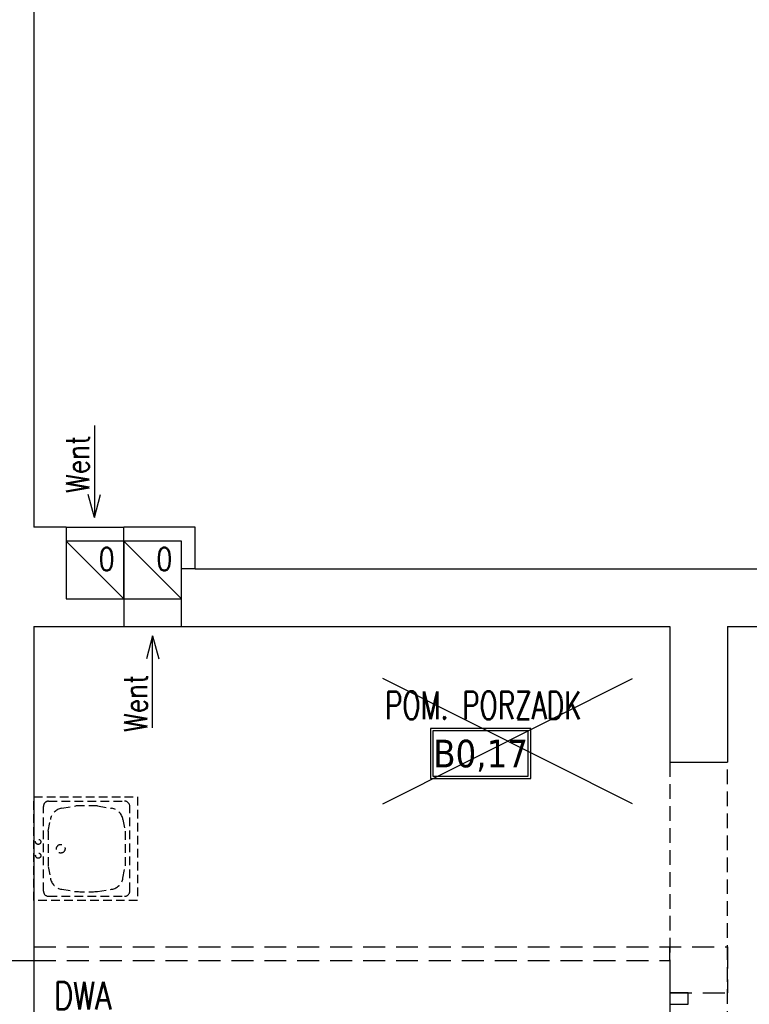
# Model space of a CAD drawing. Header units: millimetres. Extents: x 28600 to 181045, y -399112 to -163690.
# Tile 49 of 256: x 46900 to 47216, y -194811 to -194384. Entities that reach past the tile are written whole.
import ezdxf
from ezdxf.enums import TextEntityAlignment as Align

# ---------------------------------------------------------------- set-up
doc = ezdxf.new("R2010")
doc.units = ezdxf.units.MM
for name, pattern in [('CACHE', [9.525, 6.35, -3.175]), ('CARKOVANA', [7.5, 5, -2.5]), ('HIDDEN2', [4.7625, 3.175, -1.5875])]:
    doc.linetypes.add(name, pattern=pattern)
doc.layers.get('0').update_dxf_attribs({"color": 8})
for name, color, linetype in [('!! 0_ Istn-sciany', 8, 'Continuous'), ('!! 0_ Istn-widok', 8, 'Continuous'), ('!! 0_ Opis', 8, 'Continuous'), ('!! 0_Istn-went', 8, 'Continuous'), ('!! 0_Opis_pom', 8, 'Continuous'), ('!! 1_OPIS POM NOWE', 123, 'Continuous'), ('!! 1_PROJ przerywana', 8, 'CACHE'), ('!! 1_PROJ Sciany', 8, 'Continuous'), ('!! 1_Wyburzenia', 8, 'CARKOVANA')]:
    doc.layers.add(name, color=color, linetype=linetype)
doc.styles.add('ARCHETYP', font='romans.shx', dxfattribs={"height": 15})
doc.styles.add('ARIAL', font='tahoma.ttf')
doc.styles.add('SIMPLEX', font='simplex.shx', dxfattribs={"width": 0.77})
doc.styles.add('TXT', font='simplex.shx')

# ---------------------------------------------------------------- blocks, each defined once
blk = doc.blocks.new('A$C04090CF1')
for p, q in [((0, 60), (60, 60)), ((0, 0), (0, 60)), ((60, 60), (60, 0)), ((2.5, 8.5), (2.5, 52.5)), ((54.5, 55.5), (5.5, 55.5)), ((13.04, 51.51), (19.82, 52.74)), ((46.96, 51.51), (40.18, 52.74)), ((57.5, 8.5), (57.5, 52.5)), ((5.22, 36.82), (6.58, 44.95)), ((54.78, 36.82), (53.42, 44.95)), ((6.58, 16.05), (5.22, 24.18)), ((53.42, 16.05), (54.78, 24.18)), ((19.82, 8.26), (13.04, 9.49)), ((40.18, 8.26), (46.96, 9.49)), ((60, 0), (0, 0)), ((54.5, 5.5), (5.5, 5.5))]:
    blk.add_line(p, q)
for points in [[(19.82, 52.74), (40.18, 52.74)], [(19.82, 8.26), (40.18, 8.26)]]:
    blk.add_lwpolyline(points)
for centre, radius in [((30, 15.5), 2.5), ((26, 2.48), 1.5), ((34, 2.48), 1.5)]:
    blk.add_circle(centre, radius)
for centre, radius, start, end in [((5.5, 52.5), 3, 90, 180), ((14.47, 43.64), 8, 100.3048, 170.5377), ((45.53, 43.64), 8, 9.4623, 79.6952), ((54.5, 52.5), 3, 0, 90), ((188.36, 30.5), 183.25, 178.0251, 181.9749), ((-128.36, 30.5), 183.25, 358.0251, 1.9749), ((14.47, 17.36), 8, 189.4623, 259.6952), ((45.53, 17.36), 8, 280.3048, 350.5377), ((5.5, 8.5), 3, 180, 270), ((54.5, 8.5), 3, 270, 0)]:
    blk.add_arc(centre, radius, start, end)
blk = doc.blocks.new('A$C1F8E0840')
at = {"linetype": 'Continuous', "xscale": 0.75, "yscale": 0.75, "zscale": 0.75}
blk.add_blockref('A$C04090CF1', (-22.5, 0), dxfattribs=at)

msp = doc.modelspace()

# ---------------------------------------------------------------- linework, layer by layer
at = {"layer": '!! 0_ Istn-sciany'}
for points in [[(46905.71142, -194347.12813), (46905.71142, -194604.12813)], [(46919.71142, -194604.12813), (46905.71142, -194604.12813)], [(46919.71142, -194604.12813), (46919.71142, -194635.12813)], [(46969.71142, -194604.12813), (46944.71142, -194604.12813)], [(46944.71142, -194610.12813), (46944.71142, -194604.12813)], [(46975.71142, -194604.12813), (46969.71142, -194604.12813)], [(46975.71142, -194622.12813), (46975.71142, -194604.12813)], [(46969.71142, -194610.12813), (46944.71142, -194610.12813)], [(46969.71142, -194647.12813), (46969.71142, -194610.12813)], [(46975.71142, -194622.12813), (47656.71142, -194622.12813)], [(46919.71142, -194635.12813), (46944.71142, -194635.12813)], [(46944.71142, -194635.12813), (46944.71142, -194647.12813)], [(46905.71142, -194647.12813), (46944.71142, -194647.12813)], [(46905.71142, -194647.12813), (46905.71142, -194786.12813)], [(46969.71142, -194647.12813), (47181.71142, -194647.12813)], [(47181.71142, -194647.12813), (47181.71142, -194706.12813)], [(47206.71142, -194647.12813), (47656.71142, -194647.12813)], [(47206.71142, -194647.12813), (47206.71142, -194706.12813)], [(47181.71142, -194706.12813), (47206.71142, -194706.12813)], [(46423.21802, -194792.12813), (46905.71142, -194792.12813)]]:
    msp.add_lwpolyline(points, dxfattribs=at)
at = {"layer": '!! 0_ Istn-widok'}
for points in [[(46975.71142, -194622.12813), (46969.71142, -194622.12813)], [(46905.71142, -194792.12813), (46905.71142, -194922.12813)]]:
    msp.add_lwpolyline(points, dxfattribs=at)
at = {"layer": '!! 0_Istn-went'}
for points in [[(46931.964, -194559.90511), (46931.964, -194599.95164)], [(46931.964, -194599.95164), (46929.2845, -194589.95164)], [(46931.964, -194599.95164), (46934.64349, -194589.95164)], [(46919.71142, -194604.12813), (46944.71142, -194604.12813)], [(46919.71142, -194610.12813), (46944.71142, -194635.12813)], [(46944.71142, -194610.12813), (46969.71142, -194635.12813)], [(46944.71142, -194647.12813), (46969.71142, -194647.12813)], [(46957.21142, -194651.18006), (46954.53193, -194661.18006)], [(46957.21142, -194691.22659), (46957.21142, -194651.18006)], [(46957.21142, -194651.18006), (46959.89092, -194661.18006)]]:
    msp.add_lwpolyline(points, dxfattribs=at)
for points in [[(46919.71142, -194635.12813), (46944.71142, -194635.12813), (46944.71142, -194610.12813), (46919.71142, -194610.12813)], [(46944.71142, -194635.12813), (46969.71142, -194635.12813), (46969.71142, -194610.12813), (46944.71142, -194610.12813)]]:
    msp.add_lwpolyline(points, close=True, dxfattribs=at)
at = {"layer": '!! 0_Opis_pom', "ltscale": 0.7}
for points in [[(47077.82569, -194713.19178), (47121.34569, -194713.19178), (47121.34569, -194691.43178), (47077.82569, -194691.43178)], [(47078.91369, -194712.10378), (47120.25769, -194712.10378), (47120.25769, -194692.51978), (47078.91369, -194692.51978)]]:
    msp.add_lwpolyline(points, close=True, dxfattribs=at)
at = {"layer": '!! 1_OPIS POM NOWE'}
for points in [[(47057.16135, -194724.19285), (47165.53129, -194669.68088)], [(47165.53129, -194724.19285), (47057.16135, -194669.68088)]]:
    msp.add_lwpolyline(points, dxfattribs=at)
at = {"layer": '!! 1_PROJ przerywana'}
for points in [[(47181.71142, -194706.12813), (47181.71142, -194906.12813)], [(47206.71142, -194906.12813), (47206.71142, -194706.12813)]]:
    msp.add_lwpolyline(points, dxfattribs=at)
at = {"layer": '!! 1_PROJ Sciany'}
msp.add_lwpolyline([(46905.71142, -194786.12813), (46905.71142, -194792.12813)], dxfattribs=at)
at = {"layer": '!! 1_Wyburzenia', "linetype": 'HIDDEN2', "ltscale": 3}
for points in [[(46905.71142, -194786.12813), (47206.71142, -194786.12813)], [(47181.71142, -194792.12813), (47181.71142, -194786.12813)], [(47206.71142, -194786.12813), (47206.71142, -194806.12813)], [(46905.71142, -194792.12813), (47181.71142, -194792.12813)], [(47181.71142, -194792.12813), (47181.71142, -194806.12813)], [(47181.71142, -194806.12813), (47206.71142, -194806.12813)]]:
    msp.add_lwpolyline(points, dxfattribs=at)
msp.add_lwpolyline([(47189.71142, -194811.12813), (47189.71142, -194806.12813), (47181.71142, -194806.12813), (47181.71142, -194811.12813)], close=True, dxfattribs=at)

# ---------------------------------------------------------------- block references
at = {"layer": '!! 1_Wyburzenia', "linetype": 'HIDDEN2', "ltscale": 3, "rotation": 270}
msp.add_blockref('A$C1F8E0840', (46905.71142, -194743.62813), dxfattribs=at)

# ---------------------------------------------------------------- texts
at = {"layer": '!! 0_ Opis', "insert": (46914.40801, -194801.31186), "char_height": 12, "attachment_point": 1, "style": 'SIMPLEX'}
msp.add_mtext_dynamic_manual_height_columns('DWA DODATKOWE STOPNIE', width=46.7031119, gutter_width=75, heights=[0], dxfattribs=at)
at = {"layer": '!! 0_Istn-went', "style": 'ARCHETYP', "width": 0.8}
for s, rotation, p in [('Went', 90, (46929.63377, -194589.28189)), ('0', 0, (46933.87286, -194622.9506)), ('0', 0, (46958.87286, -194622.9506)), ('Went', 90, (46954.8812, -194693.01347))]:
    msp.add_text(s, height=10, rotation=rotation, dxfattribs=at).set_placement(p)
at = {"layer": '!! 0_Opis_pom', "ltscale": 0.7, "style": 'TXT', "width": 0.7}
msp.add_text('POM. PORZADK', height=12, dxfattribs=at).set_placement((47100.70083, -194687.38547), align=Align.CENTER)
at = {"layer": '!! 0_Opis_pom', "ltscale": 0.7, "style": 'ARIAL'}
msp.add_attdef('B0,17', text='', height=11.968, dxfattribs=at).set_placement((47099.58569, -194702.31178), align=Align.MIDDLE_CENTER)

doc.saveas('drawing.dxf')
